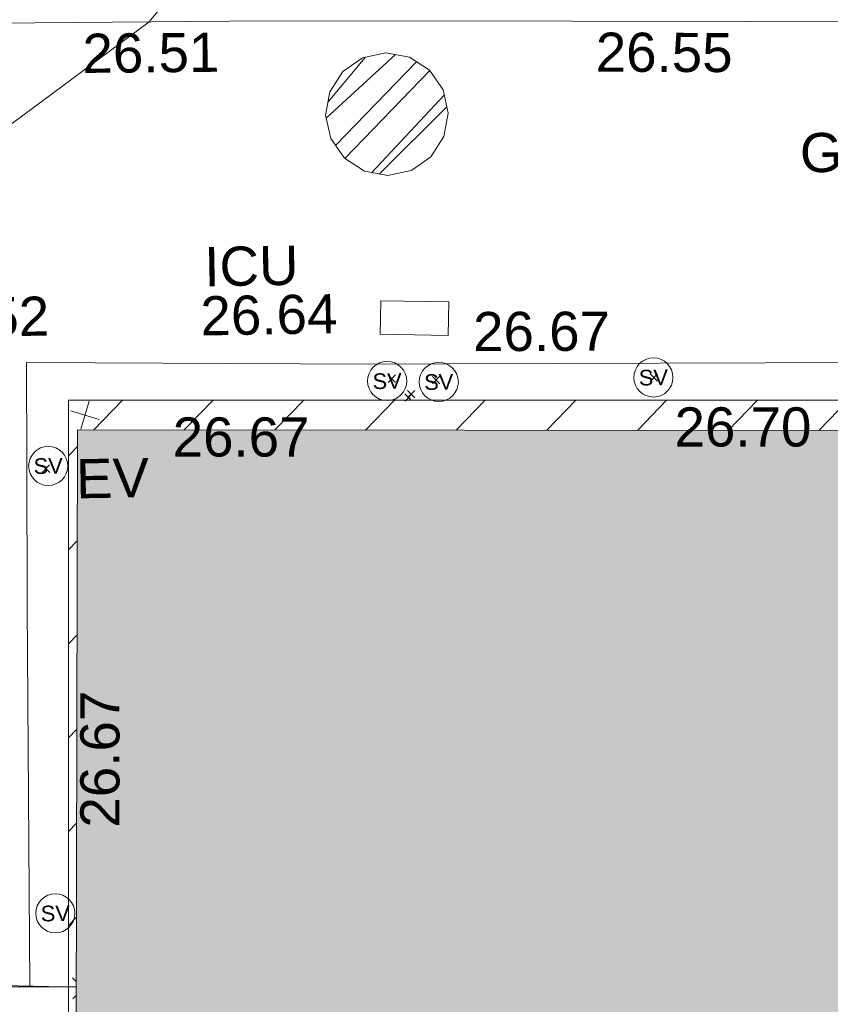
# Model space of a CAD drawing. Header units: millimetres. Extents: x -287732 to 520720, y -103372 to 287754.
# Tile 244 of 256: x 68860 to 76623, y 8956 to 18385. Entities that reach past the tile are written whole.
import ezdxf

# ---------------------------------------------------------------- set-up
doc = ezdxf.new("R2010")
doc.units = ezdxf.units.MM
doc.linetypes.add('IMPORT-HIDDEN2 _3_', pattern=[4762.5, 3175, -1587.5])
doc.linetypes.add('IMPORT-UG_ELEC_STREET LIGHTING_QLB2 _2_', pattern=[2700, 1500, -300.0000000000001, 0, -250, 150, -300.0000000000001, 0, -200])
for name, color, linetype, lineweight, true_color in [('00_TOPO_EAVE', 7, 'Continuous', 9, 0x666666), ('00_TOPO_SERV_STOP_VALVE', 7, 'Continuous', 9, 0x666666), ('00_UAV_BUILDING_HATCH', 7, 'Continuous', 9, 0x999999), ('00_UAV_BUILDING_OUTLINE', 5, 'Continuous', 9, 0x0000ff), ('00_UAV_EAVE', 7, 'Continuous', 9, 0x666666), ('00_UAV_FOOTPATH', 7, 'Continuous', 9, 0xa50000), ('00_UAV_INT_DOOR', 7, 'Continuous', 9, 0x7f4f3f), ('00_UAV_LEVEL_SPOT', 7, 'Continuous', 9, 0x666666), ('00_UAV_SERV_IC', 5, 'Continuous', 9, 0x0000ff), ('01_DTM_CONTOUR_MNR', 7, 'Continuous', 9, 0xa5a552), ('12333-PUM-2D-U-0001-C01 - Rev2_REVIT IMPORT_dwg', 7, 'Continuous', 9, 0x767676), ('PUM-CHAMBER EXTENTS', 6, 'IMPORT-HIDDEN2 _3_', 9, 0xff00ff)]:
    doc.layers.add(name, color=color, linetype=linetype, lineweight=lineweight, true_color=true_color)
for name, color, linetype, lineweight in [('00_UAV_SURFACE', 7, 'Continuous', 9), ('00_UAV_SURVEY_TEXT', 7, 'Continuous', 9), ('A_RHA_Detail', 7, 'Continuous', 9), ('A_RHA_Floor', 7, 'Continuous', 9), ('A_RHA_Line-Thin', 7, 'Continuous', 9), ('GEN-TEXT', 7, 'Continuous', 9)]:
    doc.layers.add(name, color=color, linetype=linetype, lineweight=lineweight)
doc.styles.add('Swis721 Lt BT', font='swissl.ttf', dxfattribs={"height": 399.9999999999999})
doc.styles.add('Swis721 Lt BT_2', font='swissl.ttf', dxfattribs={"height": 375})

# ---------------------------------------------------------------- blocks, each defined once
blk = doc.blocks.new('12333-PUM-2D-U-0001-C01 - Rev2_REVIT IMPORT_dwg_MSL_Eaves_SYM_1-V82-Site Location Plan Proposed')
at = {"layer": '00_TOPO_EAVE', "color": 254, "true_color": 0xcccccc}
for p, q in [((-116.0873754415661, -356.5791934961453), (116.0873754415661, 356.5791934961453)), ((356.5791934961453, -116.0873754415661), (-356.5791934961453, 116.0873754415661))]:
    blk.add_line(p, q, dxfattribs=at)
blk = doc.blocks.new('12333-PUM-2D-U-0001-C01 - Rev2_REVIT IMPORT_dwg_MSL_Sluice_Valve_SYM-2077246-Site Location Plan Proposed')
at = {"layer": '00_TOPO_SERV_STOP_VALVE', "color": 254, "true_color": 0xcccccc}
blk.add_circle((0, 0), 500.0000000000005, dxfattribs=at)
at = {"layer": '00_TOPO_SERV_STOP_VALVE', "insert": (0, 198.9876086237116), "char_height": 399.9999999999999, "width": 785.1100955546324, "attachment_point": 2, "line_spacing_factor": 1.005061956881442, "style": 'Swis721 Lt BT'}
blk.add_mtext('SV', dxfattribs=at)
blk = doc.blocks.new('12333-PUM-2D-U-0001-C01 - Rev2_REVIT IMPORT_dwg_MSL_Node_Linework-V199-Site Location Plan Proposed')
at = {"layer": '00_UAV_INT_DOOR', "color": 9, "true_color": 0xd4c4bf}
blk.add_line((-341.3693930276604, 341.3693930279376), (-530.3860888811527, 530.3860888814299), dxfattribs=at)
at = {"layer": '00_UAV_INT_DOOR', "color": 254, "true_color": 0xede7e5}
blk.add_line((-355.3030456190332, -355.3030456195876), (-530.3860888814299, -530.3860888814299), dxfattribs=at)
blk = doc.blocks.new('12333-PUM-2D-U-0001-C01 - Rev2_REVIT IMPORT_dwg_MGS62954_T2_Galway_ITM_3d_Rev1-2077680-Site Location Plan Proposed')
at = {"layer": '00_UAV_BUILDING_HATCH', "true_color": 0xcccccc}
h = blk.add_hatch(dxfattribs=at)
h.set_pattern_fill('FP_1', color=254, style=0, pattern_type=2)
h.set_pattern_definition([(45, (0, 0), (-441.9417382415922, 441.9417382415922), [])])
h.paths.add_polyline_path([(533987590.6665002, 725553254.2555002), (533997438.6665002, 725554005.2555001), (533997513.6665002, 725556705.2555003), (533996473.4885949, 725556758.9522158), (533996433.0334681, 725555433.7903485), (533987652.8930061, 725555607.9730817), (533987652.3396953, 725555587.0441027)])
h.paths.add_polyline_path([(533979740.8240502, 725554314.3355432), (533979766.3434284, 725555764.4285243), (533979707.1269889, 725555765.6032755), (533979707.8869235, 725554314.915182)])
h.paths.add_polyline_path([(533971331.3287174, 725554462.3362776), (533971615.4225538, 725568666.8203169), (533990998.105802, 725568307.3564302), (533991071.0787951, 725571884.9176477), (533996720.2150828, 725571763.2594839), (533996723.3550119, 725572066.3004525), (533990954.5283078, 725572166.9956971), (533990891.9765012, 725568612.5813075), (533971533.6665002, 725568953.2555002), (533971280.7419771, 725554463.2192725), (533971330.9446558, 725554462.3429815)])
at = {"layer": '00_UAV_BUILDING_OUTLINE', "color": 254, "true_color": 0xcccccc, "flags": 128}
blk.add_lwpolyline([(533971434.7906955, 725563334.7832931), (533971454.6226359, 725564461.7041429), (533971533.6665002, 725568953.2555002), (533972041.3341368, 725568944.321391), (533977040.5059974, 725568856.3442461), (533982039.6778579, 725568768.3671016), (533987038.8497185, 725568680.3899571), (533990891.9765012, 725568612.5813075), (533990912.1330556, 725569757.9478711), (533990954.5428543, 725572167.8223058), (533993542.4406591, 725572122.2795908), (533996725.5474284, 725572066.2621837), (533996720.2150828, 725571763.2594839)], dxfattribs=at)
at = {"layer": '00_UAV_BUILDING_OUTLINE', "color": 254, "true_color": 0xeaeaea, "flags": 128}
blk.add_lwpolyline([(533971278.6665002, 725554463.2555001), (533971366.6445682, 725559462.4798214), (533971434.7906955, 725563334.7832931)], dxfattribs=at)
at = {"layer": '00_UAV_FOOTPATH', "color": 254, "true_color": 0xeaeaea}
blk.add_line((533971387.9956939, 725563335.6001029), (533971434.7722312, 725563333.7341018), dxfattribs=at)
at = {"layer": '00_UAV_FOOTPATH', "color": 254, "true_color": 0xcccccc, "flags": 128}
blk.add_lwpolyline([(533991124.7766573, 725572217.6446098), (533990590.1980003, 725572224.7465001), (533988136.5016251, 725572288.944215), (533987303.1980003, 725572310.7465003), (533984262.1980004, 725572356.7465), (533983137.4971417, 725572374.2274362), (533980273.1980002, 725572418.7465003), (533978138.7141423, 725572462.4655111), (533976416.1980003, 725572497.7465001), (533973481.1980001, 725572551.7465001), (533973139.8394305, 725572554.7489773), (533970525.1980001, 725572577.7465003), (533970459.0884671, 725570195.6251343), (533970457.6065003, 725570142.2255001), (533970435.6065002, 725566525.2255001), (533970407.7541481, 725565196.3306979), (533970369.6065001, 725563376.2255002), (533971387.9956939, 725563335.6001029)], dxfattribs=at)
at = {"layer": '00_UAV_SERV_IC', "color": 254, "true_color": 0xcccccc, "flags": 128}
blk.add_lwpolyline([(533974541.7295001, 725569851.8715), (533975191.7295, 725569828.8715001), (533975180.4142787, 725569509.0935055), (533974530.4142787, 725569532.0935056)], close=True, dxfattribs=at)
at = {"layer": '00_UAV_SURFACE', "color": 254, "true_color": 0xcccccc, "flags": 128}
blk.add_lwpolyline([(533971064.6998176, 725563348.4969636), (533971102.6065001, 725566987.2255002), (533971123.0295507, 725568347.9841733), (533971137.6065002, 725569319.2255002), (533974412.6065001, 725569247.2255002), (533975165.2056989, 725569236.5990996), (533979228.6065001, 725569179.2255002)], dxfattribs=at)
at = {"layer": '01_DTM_CONTOUR_MNR', "color": 254, "true_color": 0xcccccc, "flags": 128}
blk.add_lwpolyline([(533967469.8062598, 725567856.0092281), (533968118.0332534, 725567899.8176979), (533968690.0000003, 725568060.0000002), (533968972.1390122, 725568115.9647456), (533969251.5623379, 725568952.1607072), (533970107.7597439, 725571012.409007), (533970490.0000002, 725571220.0000004), (533972370.0000001, 725572560.0000005), (533973160.2144932, 725573483.1445943), (533973759.2629704, 725573871.5912013), (533974850.0000002, 725574290.0000002), (533973058.0200253, 725574581.8986235), (533972801.1678881, 725574656.9525324), (533970593.8095239, 725575661.5734992), (533970564.0471379, 725575732.277536), (533970575.0000002, 725575825.0000004), (533970562.822978, 725575905.7774513), (533970567.7694612, 725575990.2544911), (533970587.6869149, 725576045.7042018), (533970603.5577551, 725576129.8620396), (533970617.2000957, 725576210.2930703), (533970620.9055062, 725576287.1804044), (533970585.7784045, 725576365.0852132), (533969781.3089985, 725577113.1946318)], dxfattribs=at)
for name, p, xscale, yscale, zscale in [('12333-PUM-2D-U-0001-C01 - Rev2_REVIT IMPORT_dwg_MSL_Sluice_Valve_SYM-2077246-Site Location Plan Proposed', (533974588.1980002, 725569081.7465), 0.375, 0.375, 0.375), ('12333-PUM-2D-U-0001-C01 - Rev2_REVIT IMPORT_dwg_MSL_Sluice_Valve_SYM-2077246-Site Location Plan Proposed', (533975082.1980001, 725569064.7465001), 0.375, 0.375, 0.375), ('12333-PUM-2D-U-0001-C01 - Rev2_REVIT IMPORT_dwg_MSL_Sluice_Valve_SYM-2077246-Site Location Plan Proposed', (533977138.198, 725569071.7465), 0.375, 0.375, 0.375), ('12333-PUM-2D-U-0001-C01 - Rev2_REVIT IMPORT_dwg_MSL_Eaves_SYM_1-V82-Site Location Plan Proposed', (533971689.1892443, 725568805.8208679), 0.375, 0.375, 0.375), ('12333-PUM-2D-U-0001-C01 - Rev2_REVIT IMPORT_dwg_MSL_Sluice_Valve_SYM-2077246-Site Location Plan Proposed', (533971328.6065001, 725568325.2255001), 0.375, 0.375, 0.375), ('12333-PUM-2D-U-0001-C01 - Rev2_REVIT IMPORT_dwg_MSL_Sluice_Valve_SYM-2077246-Site Location Plan Proposed', (533971321.6065001, 725564040.2255), 0.375, 0.375, 0.375), ('12333-PUM-2D-U-0001-C01 - Rev2_REVIT IMPORT_dwg_MSL_Node_Linework-V199-Site Location Plan Proposed', (533971574.6065, 725563318.2255001), 0.19, 0.19, 0.19)]:
    blk.add_blockref(name, p, dxfattribs=dict(xscale=xscale, yscale=yscale, zscale=zscale))
at = {"layer": '00_UAV_BUILDING_OUTLINE', "color": 251, "true_color": 0x666666, "char_height": 375, "width": 1495.902363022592, "attachment_point": 1, "line_spacing_factor": 1.005061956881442, "style": 'Swis721 Lt BT_2'}
for s, insert, rotation in [('26.67', (533972528.119912, 725568769.4344172), 358.99179324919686), ('26.70', (533977335.6820879, 725568781.75771), 358.99179325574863), ('26.67', (533971575.2052983, 725564857.1550413), 88.99179326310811)]:
    blk.add_mtext(s, dxfattribs=dict(at, insert=insert, rotation=rotation))
at = {"layer": '00_UAV_EAVE', "insert": (533971593.176521, 725568385.0287077), "char_height": 375, "width": 736.078940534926, "attachment_point": 1, "line_spacing_factor": 1.005061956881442, "style": 'Swis721 Lt BT_2'}
blk.add_mtext('EV', dxfattribs=at)
at = {"layer": '00_UAV_FOOTPATH', "color": 251, "true_color": 0x666666, "char_height": 375, "width": 1495.902363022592, "attachment_point": 1, "line_spacing_factor": 1.005061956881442, "style": 'Swis721 Lt BT_2'}
for s, insert, rotation in [('26.51', (533971727.2719127, 725572457.7654297), 359.4960582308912), ('26.55', (533976644.4241928, 725572383.6451766), 358.82661815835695)]:
    blk.add_mtext(s, dxfattribs=dict(at, insert=insert, rotation=rotation))
at = {"layer": '00_UAV_LEVEL_SPOT', "insert": (533970051.8765643, 725569949.1441548), "char_height": 375, "width": 1495.902363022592, "attachment_point": 1, "line_spacing_factor": 1.005061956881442, "style": 'Swis721 Lt BT_2'}
blk.add_mtext('26.52', dxfattribs=at)
at = {"layer": '00_UAV_SERV_IC', "color": 251, "true_color": 0x666666, "char_height": 375, "attachment_point": 1, "line_spacing_factor": 1.005061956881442, "style": 'Swis721 Lt BT_2'}
for s, insert, width in [('ICU', (533972856.3190752, 725570393.8902425), 1021.012723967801), ('26.64', (533972811.4909246, 725569923.5112416), 1495.902363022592)]:
    blk.add_mtext(s, dxfattribs=dict(at, insert=insert, width=width))
at = {"layer": '00_UAV_SURFACE', "color": 251, "true_color": 0x666666, "insert": (533975422.1725299, 725569728.2498012), "char_height": 375, "width": 1495.902363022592, "attachment_point": 1, "rotation": 359.1910601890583, "line_spacing_factor": 1.005061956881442, "style": 'Swis721 Lt BT_2'}
blk.add_mtext('26.67', dxfattribs=at)
at = {"layer": '00_UAV_SURVEY_TEXT', "color": 251, "true_color": 0x666666, "insert": (533978578.8000001, 725571384.6296079), "char_height": 375, "width": 2018.280965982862, "attachment_point": 1, "line_spacing_factor": 1.005061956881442, "style": 'Swis721 Lt BT_2'}
blk.add_mtext('GRASS', dxfattribs=at)
blk = doc.blocks.new('12333-PUM-2D-U-0001-C01 - Rev2_REVIT IMPORT_dwg-1620468-Site Location Plan Proposed')
at = {"layer": 'PUM-CHAMBER EXTENTS', "true_color": 0xffaaff}
h = blk.add_hatch(dxfattribs=at)
h.set_pattern_fill('FP_3', color=211, style=0, pattern_type=2)
h.set_pattern_definition([(45, (-533641079.65, -725615854.3560001), (-265.1650429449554, 265.1650429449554), []), (45, (-533640902.873, -725615854.3560001), (-265.1650429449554, 265.1650429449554), [])])
h.paths.add_polyline_path([(333550.7224462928, -44803.74551448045), (333778.8717740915, -44756.64023414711), (333965.5008428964, -44631.93867728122), (334092.6565378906, -44441.63673126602), (334137.3076800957, -44217.16028067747), (334092.6565378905, -43992.68383008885), (333965.5008428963, -43802.38188407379), (333775.1988968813, -43675.22618907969), (333550.7224462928, -43630.57504687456), (333326.2459957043, -43675.22618907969), (333135.944049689, -43802.38188407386), (333008.788354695, -43992.68383008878), (332966.6800842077, -44229.94416008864), (333008.788354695, -44441.63673126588), (333135.9440496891, -44631.93867728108), (333326.2459957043, -44759.09437227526)])
at = {"layer": 'GEN-TEXT', "color": 253, "true_color": 0xaaaaaa}
for p, q in [((333518.994813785, -46786.71151772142), (333589.7054919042, -46716.00083960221)), ((333589.7054919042, -46786.71151772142), (333518.994813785, -46716.00083960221)), ((333941.994813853, -46806.71151774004), (334012.7054919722, -46736.00083962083)), ((334012.7054919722, -46806.71151774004), (333941.994813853, -46736.00083962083)), ((336027.9948138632, -46819.71151777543), (336098.7054919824, -46749.00083965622)), ((336098.7054919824, -46819.71151777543), (336027.9948138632, -46749.00083965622)), ((333734.8315612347, -46958.83758693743), (333674.9948138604, -46899.00083956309)), ((333674.9948138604, -46969.7115176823), (333686.7155074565, -46957.99082408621)), ((333686.7155074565, -46957.99082408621), (333745.7054919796, -46899.00083956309)), ((333700.9948138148, -46937.71151767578), (333771.705491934, -46867.00083955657)), ((333771.705491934, -46937.71151767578), (333700.9948138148, -46867.00083955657)), ((330190.9948138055, -47590.71151772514), (330261.7054919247, -47520.00083960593)), ((330261.7054919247, -47590.71151772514), (330190.9948138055, -47520.00083960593))]:
    blk.add_line(p, q, dxfattribs=at)
at = {"layer": 'PUM-CHAMBER EXTENTS', "color": 211, "linetype": 'Continuous', "true_color": 0xffaaff, "flags": 128}
blk.add_lwpolyline([(334137.3076800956, -44217.1602806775), (334092.6565378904, -43992.68383008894), (333965.5008428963, -43802.38188407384), (333838.7720442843, -43717.7044081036), (333775.1988968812, -43675.22618907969), (333550.7224462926, -43630.57504687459), (333326.2459957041, -43675.22618907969), (333135.944049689, -43802.38188407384), (333008.7883546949, -43992.68383008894), (332967.1693011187, -44201.91694202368), (332964.1372124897, -44217.1602806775), (333008.7883546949, -44441.63673126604), (333135.944049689, -44631.93867728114), (333326.2459957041, -44759.09437227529), (333550.7224462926, -44803.7455144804), (333775.1988968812, -44759.09437227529), (333778.8717740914, -44756.6402341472), (333965.5008428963, -44631.93867728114), (334092.6565378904, -44441.63673126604)], close=True, dxfattribs=at)
blk.add_blockref('12333-PUM-2D-U-0001-C01 - Rev2_REVIT IMPORT_dwg_MGS62954_T2_Galway_ITM_3d_Rev1-2077680-Site Location Plan Proposed', (-533641079.6498471, -725615854.3561786))

msp = doc.modelspace()

# ---------------------------------------------------------------- hatches: boundary and pattern name
at = {"layer": 'A_RHA_Detail', "true_color": 0xc0c0c0}
h = msp.add_hatch(color=9, dxfattribs=at)
h.paths.add_polyline_path([(-80880.60083809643, -68502.79057078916), (-80400.865924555, -68483.41509113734), (-80400.865924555, -62984.64684185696), (-24474.85765177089, -63009.32043784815), (-24456.14471271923, -50840.30023858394), (-36622.55041039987, -50831.65104353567), (-36622.55041039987, -44228.57792613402), (-50959.0526582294, -44218.38599194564), (-50959.0526582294, -42573.78171514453), (-54563.9325804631, -42571.21897729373), (-54565.69773352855, -45054.17447474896), (-92408.82109321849, -45027.27149621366), (-92411.78875845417, -49201.74309222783), (-100061.9988811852, -49201.74309222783), (-100052.2214449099, -64852.82557838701), (-86120.90825229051, -64852.82557838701), (-86092.1662649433, -62957.90041523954), (-84861.10047608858, -62957.90041523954), (-84854.79052929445, -68240.109737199), (-80870.60226892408, -68240.10973722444)])
h.paths.add_polyline_path([(-137238.9269902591, -68461.9384092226), (-132719.7426408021, -68433.0633692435), (-132847.0731201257, -62850.04282283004), (-130454.6837966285, -62916.63108078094), (-130498.2830220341, -61355.85393642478), (-117581.136331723, -61423.42893438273), (-117492.3908565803, -49183.91309190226), (-125136.5200282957, -49178.47881952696), (-125133.572703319, -45032.61887136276), (-163007.1824077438, -45005.6942194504), (-163007.1824076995, -44090.2963411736), (-163123.8521269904, -44090.21339942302), (-163122.6389897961, -42383.75184302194), (-166563.8543419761, -42383.75184298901), (-166565.034908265, -44044.39824208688), (-193158.4656786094, -44025.49275805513), (-193195.152889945, -62863.65652504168), (-137269.7106414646, -62916.63108078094), (-137254.3708868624, -65679.90523788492)])
h.paths.add_polyline_path([(120310.9497607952, -32334.28230164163), (120312.4652266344, -31610.73011961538), (133451.2244789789, -31638.24899384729), (133469.2230092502, -19717.98315780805), (121295.7536929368, -19692.48606430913), (121319.8434528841, -8190.941560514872), (112277.0825930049, -8172.001674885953), (112263.1770823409, -14811.1234547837), (78285.85310969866, -14739.95861438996), (78292.82277619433, -8167.077575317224), (75241.99098605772, -8160.673431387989), (69355.76844233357, -8152.931592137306), (69353.6659720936, -9156.74635762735), (68372.60878945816, -9154.691552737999), (68372.60878945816, -13705.52853215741), (69333.7233474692, -13707.54156770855), (69325.07112547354, -16249.53369228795), (66623.4489111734, -16249.53369228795), (66619.79243935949, -17995.29925530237), (65989.07757494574, -17995.2992552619), (65985.44262772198, -19730.78799483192), (57152.23993377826, -19712.28702421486), (57127.42535098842, -31559.89463417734), (70277.87165424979, -31587.43801817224), (70277.87165431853, -32271.7414715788), (78263.96947909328, -32285.12944888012), (78266.62661740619, -31019.79372153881), (112335.8856506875, -31091.15111860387), (112335.8856506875, -32317.57330553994), (119781.4233959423, -32333.17321913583)])
h.paths.add_polyline_path([(7503.717409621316, -1791.439263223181), (15482.43097392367, -674.0213231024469), (15484.0826588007, 148.1327206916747), (56188.28042539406, 205.5276654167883), (56155.84326007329, 14338.3166313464), (18016.62665935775, 14236.48149539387), (17967.9025208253, 34313.18372071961), (21727.10644863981, 34324.0692624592), (21708.90974962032, 40608.10218321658), (18009.66447159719, 40608.10218321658), (17995.54603706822, 45483.75063442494), (9770.084204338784, 45420.6329473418), (3966.213879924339, 45446.76585222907), (3984.771235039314, 14176.56786832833), (1023.062455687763, 14176.56786837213), (-276.5134647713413, 14190.52623461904), (-231.6790044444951, 5968.135265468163), (-226.4491536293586, 193.7444677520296), (553.0869992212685, 183.4716499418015), (7477.609307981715, 143.2867586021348), (7488.638446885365, -674.0213231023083)])
h.paths.add_polyline_path([(77755.59663317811, 53.47451145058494), (77729.51881611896, 1699.844979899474), (94464.47132486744, 1659.976083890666), (94606.37913471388, 17991.390236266), (88810.4190114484, 18015.03260816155), (88799.89418497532, 14436.74271609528), (69413.88950349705, 14457.8773889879), (69377.35724448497, 99.62816357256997), (75241.99098605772, 67.32134432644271)])
h.paths.add_polyline_path([(61252.12079701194, 46453.95617366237), (105774.7348988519, 46472.68783506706), (105768.2642198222, 61852.61234306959), (92285.13876309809, 61852.61234306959), (92308.59670399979, 65784.30757140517), (96107.4668000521, 65767.60445243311), (96059.68081117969, 75209.20847378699), (101084.8427276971, 75071.88872764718), (104988.0046543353, 74765.36560406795), (108403.6894220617, 74363.8408943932), (112009.2703903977, 73787.25420861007), (115645.3524815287, 73049.69667206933), (116890.8108051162, 72761.69136252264), (120208.9929833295, 71893.18353872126), (120865.241739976, 71703.68484519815), (124135.6329506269, 70669.67317906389), (127435.6253142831, 69480.50055823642), (127820.4368670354, 69394.93141813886), (128274.3081769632, 69331.69585753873), (128731.8791144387, 69306.66104516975), (129189.9401488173, 69320.00258290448), (129645.2782985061, 69371.62688826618), (130094.6997111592, 69461.17185603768), (130535.0520071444, 69588.00939074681), (130963.246434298, 69751.24981927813), (131376.2795165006, 69949.74812590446), (131771.2541232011, 70182.11198903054), (132162.5575600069, 70460.5404660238), (132496.0921583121, 70741.69081113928), (132820.871367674, 71064.98072578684), (133117.4593294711, 71414.31364272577), (133383.77568926, 71787.23923950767), (133616.5473239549, 72178.5372844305), (133817.1647262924, 72590.54524898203), (133982.6025969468, 73017.89547513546), (134111.7005086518, 73457.59040801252), (134203.5529320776, 73906.54590458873), (134257.5155883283, 74361.61286216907), (134272.5462649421, 74819.5993153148), (134250.5259875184, 75277.29281745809), (134189.6227572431, 75731.48297747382), (134090.9274700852, 76178.98397757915), (133955.1324028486, 76616.65691993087), (133783.1900598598, 77041.43184345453), (133576.3064937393, 77450.32925647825), (133335.932843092, 77840.48103920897), (133063.7551572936, 78209.15055532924), (132761.6825665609, 78553.75185442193), (132431.8338935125, 78871.8678050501), (132076.5227905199, 79161.26705197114), (131698.2415080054, 79419.91966861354), (131299.6434187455, 79646.01139197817), (131093.5942456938, 79746.34209763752), (132146.0467355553, 83110.22226145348), (122787.7632953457, 86282.54285518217), (121604.3555412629, 82800.3591886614), (117095.9864227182, 83870.84033785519), (116841.9598400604, 83526.35449572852), (116120.5435466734, 91221.93611972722), (110237.7341284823, 91274.27491021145), (110194.3680786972, 90435.39030214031), (104988.0046543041, 90486.49901390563), (104973.2761846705, 94309.82427956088), (103746.1314668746, 94309.8242795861), (103839.9937121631, 122852.1474271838), (96365.09202306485, 122931.9599470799), (96350.3400238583, 123952.4168585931), (104555.5505249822, 123902.1925226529), (104607.3234458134, 120248.5396156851), (125502.5015002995, 120134.1933400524), (125662.0200253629, 137657.3796882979), (114479.5865733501, 137699.2256881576), (114382.306264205, 129149.9458158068), (104644.159003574, 129187.9975073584), (104577.9931702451, 126217.3903144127), (101184.4926406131, 126159.1566967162), (101264.6166812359, 135959.2655565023), (89967.23178808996, 135988.8856164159), (89927.63362986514, 125823.6463181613), (93630.53562302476, 125840.7948842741), (93580.65688892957, 122931.9599470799), (88697.38835376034, 122904.7310126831), (88679.3898954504, 95739.09143775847), (86378.25848996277, 95739.09143775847), (86378.18187189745, 96178.1008337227), (83279.50743284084, 96200.92083327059), (83273.62493422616, 95735.74732133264), (70169.67509619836, 95733.22421950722), (70166.26842742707, 96272.07409347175), (66674.99731294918, 96257.14073655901), (66654.74538556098, 95755.71092136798), (65784.77231079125, 95755.71092136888), (65887.65094984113, 117470.630565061), (53473.3427162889, 117487.9046429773), (53434.44066309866, 98570.46349063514), (40649.41626916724, 98570.46349063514), (40610.16711559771, 94406.01479078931), (38853.82372868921, 94410.36303440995), (38848.65589191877, 89463.65332729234), (40612.46601912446, 89518.45976927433), (40665.38257362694, 86257.73741128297), (38372.19584460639, 86305.72309285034), (38369.79374539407, 76901.0507917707), (50937.9512507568, 76944.40198294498), (50922.88567286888, 74598.78180889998), (56484.9061132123, 74588.85093771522), (56484.9061132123, 75194.85181995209), (92465.4037153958, 75233.0258166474), (92645.92783662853, 71766.64845094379), (89810.55521366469, 69362.83965827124), (85313.16173974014, 69360.94750420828), (85313.16173974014, 66907.4050808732), (75210.14498263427, 66903.15451589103), (75210.14498263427, 63815.70944550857), (70819.40014309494, 63815.70999200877), (70819.21601505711, 64253.35708059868), (69456.83415683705, 64253.35708059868), (69455.7195737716, 66901.99623166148), (61303.32856759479, 66898.5668068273), (61304.56054988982, 63970.32021231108), (70500.41048208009, 63970.32021219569), (70500.4088543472, 61852.59006207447), (61245.6438848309, 61848.69637488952), (61252.03558504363, 46656.49344428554)])
h.paths.add_polyline_path([(-17153.16561239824, 48569.32684293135), (-17153.16561224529, 60770.38083685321), (-29362.88357759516, 60774.70428694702), (-29362.88357759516, 67399.20394580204), (-43507.24466814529, 67405.01911303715), (-43488.5313307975, 69093.07334175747), (-45766.41866231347, 69109.32868388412), (-45794.3462003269, 67405.01911303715), (-47272.11273194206, 67404.2124544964), (-47272.44887633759, 66454.91798908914), (-86004.56386332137, 66468.63299519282), (-86006.66970787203, 60521.58362721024), (-92662.87722510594, 60521.58362721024), (-92665.2138765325, 50184.35611932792), (-79752.0168396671, 50179.78309939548), (-79752.016597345, 48591.4932381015), (-17157.7163123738, 48569.32845417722)])
h.paths.add_polyline_path([(-201056.4185878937, 48628.75479108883), (-138377.9751621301, 48634.64535779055), (-138377.9751621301, 50133.28201003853), (-125467.710581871, 50134.49626164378), (-125468.6909603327, 60566.1903686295), (-132186.8595614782, 60565.86652591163), (-132187.4203588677, 66533.0197876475), (-170643.3098734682, 66805.61809689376), (-170643.3098732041, 67738.78475848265), (-200340.0100486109, 67488.93693764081), (-200348.7171487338, 60827.78025104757), (-201057.5650552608, 60827.71357558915), (-201056.6510294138, 51102.04313372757)])
h.paths.add_polyline_path([(-240051.5126725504, 54769.19491160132), (-239444.490259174, 54811.10754483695), (-239186.5396223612, 54841.92927608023), (-238764.8191577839, 54940.98166103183), (-238382.4735933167, 55122.46891388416), (-237990.3402229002, 55354.87497234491), (-237269.2031023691, 55936.21515020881), (-237032.4836384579, 56225.56611516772), (-236793.0039602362, 56569.31473944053), (-236554.5880578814, 57004.26389721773), (-236432.7219585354, 57267.46508908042), (-236300.081527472, 57753.26238983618), (-236250.7285154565, 58017.17885684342), (-236235.6490609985, 58516.21786804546), (-236233.2538429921, 58987.85640053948), (-236213.7029795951, 59823.48083769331), (-236363.8287855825, 59820.86038205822), (-236634.0279869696, 60698.06075827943), (-236391.9547756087, 61432.19726339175), (-236225.4740089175, 61435.10319600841), (-236201.6036569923, 62637.68779596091), (-232563.5271750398, 62639.28734435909), (-232563.5271750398, 63049.03842404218), (-232732.1945866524, 63049.15302218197), (-232860.1521277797, 63457.95890274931), (-232731.606808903, 63914.24862697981), (-232560.8209656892, 63914.24862697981), (-232515.1276847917, 70598.00033009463), (-240628.6947849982, 70598.85496273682), (-240629.7923196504, 72350.98321577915), (-246412.6011212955, 72347.36085933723), (-246412.6011212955, 70616.45923936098), (-254449.5805725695, 70618.60952619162), (-254454.637144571, 70754.06491720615), (-254469.7140363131, 73191.66276250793), (-263883.2532625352, 73267.83063688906), (-263902.4181505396, 68260.74348553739), (-263714.8217520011, 68259.82096572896), (-263552.9672900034, 67819.65434396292), (-263719.0883117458, 67392.2068408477), (-263913.6298699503, 67392.20684284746), (-263956.7001913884, 58633.76423459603), (-260181.1963171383, 58611.22607638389), (-260192.3146983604, 56354.25111579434), (-257184.684388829, 56339.46086021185), (-257213.4419957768, 57092.93866021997), (-257338.5163846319, 57093.27331223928), (-257471.0109294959, 57531.74572308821), (-257338.5163845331, 58062.22513696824), (-257203.4956297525, 58064.06881289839), (-257173.5751889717, 58598.54056692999), (-256478.2273617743, 58575.27357994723), (-256478.2273617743, 58788.51859473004), (-256013.0091299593, 58911.92701534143), (-255397.0786664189, 58780.99767617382), (-255397.0786664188, 58595.982422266), (-243809.885361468, 58585.92793201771), (-243805.3570672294, 58352.04527760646), (-243740.939469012, 57884.52572680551), (-243619.0830608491, 57421.84877545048), (-243424.3877545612, 56943.65915412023), (-243247.1437899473, 56608.24157713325), (-243003.0710579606, 56249.99021479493), (-242732.2093200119, 55932.75703082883), (-242371.7230178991, 55603.12658811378), (-242141.255125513, 55424.88676767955), (-241804.9643037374, 55216.88439822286), (-241529.4640827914, 55077.02869055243), (-241100.6275144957, 54917.18295003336), (-240836.2134980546, 54840.82833176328), (-240453.4486195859, 54788.60784130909), (-240218.9578693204, 54777.28227442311)])
h.paths.add_polyline_path([(40276.69022552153, 59895.36417752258), (40328.62676029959, 69196.9439153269), (36588.99968785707, 69217.8245910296), (36619.46637569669, 74674.25962428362), (32264.36460078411, 74687.02318924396), (32233.48293867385, 69156.26826306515), (11916.69390495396, 69269.70959686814), (11966.66200111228, 78218.75165974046), (29087.509017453, 78123.15526808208), (29143.44567205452, 88141.1370047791), (15719.348796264, 88216.09212953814), (15732.60379610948, 90589.9978889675), (4594.294101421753, 90652.19003489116), (4525.129359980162, 78265.12250449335), (10096.76365553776, 78234.01258731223), (10077.43887221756, 74773.03821910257), (4547.641142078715, 74803.91453678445), (4465.579974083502, 60107.1600234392), (19125.89094760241, 60025.30234268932), (19139.86249374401, 62527.53804644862), (31738.59196305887, 62457.19146404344), (31724.55430858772, 59943.11609815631), (38369.79364225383, 59906.01157293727)])
h.paths.add_polyline_path([(-246083.0241259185, 72334.29150213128), (-246083.0594797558, 72334.30275087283), (-246208.2905500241, 72334.29150213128)])
h.paths.add_polyline_path([(-114575.3004830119, 112178.0758695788), (-114575.3246435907, 112178.0758695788), (-114707.2752166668, 115801.5811617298)])
h.paths.add_polyline_path([(-154699.9178765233, 101760.4080976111), (-114382.050333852, 101776.0542914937), (-114382.050333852, 106926.9360164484), (-113755.641395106, 106927.1792101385), (-113757.5507412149, 111847.2721531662), (-114431.6837526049, 111847.2721531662), (-114431.8097758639, 112178.0758695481), (-114575.3004830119, 112178.0758695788), (-114578.9984943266, 121707.2390833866), (-123056.9849702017, 121707.2390833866), (-123068.8201032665, 156452.7036899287), (-119381.2340625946, 156454.1348067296), (-119381.2340625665, 160165.8597952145), (-115501.031452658, 160167.3662801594), (-115503.3750945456, 166206.5793118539), (-132411.7987151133, 166599.6604729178), (-132411.8243278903, 166665.6603411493), (-135275.0124468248, 166664.5490317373), (-135275.0124468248, 166628.1883101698), (-135911.3205076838, 166628.1944502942), (-135911.3479256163, 166352.1604668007), (-152521.1633846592, 166345.7146753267), (-152518.3680955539, 159142.6836790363), (-150699.3133726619, 159117.9265656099), (-150758.5477087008, 122560.691203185), (-151059.2005266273, 122560.691203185), (-151061.0981347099, 121302.4374932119), (-154138.3148337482, 121372.6012653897), (-154138.3148337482, 121865.1834517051), (-154704.3888425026, 121867.2611370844), (-154688.5451973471, 119352.3937021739), (-154745.5933227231, 119352.3715636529), (-154745.5763474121, 118722.1532660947), (-160794.1544526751, 118748.7442832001), (-160794.1544526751, 119410.5425977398), (-163852.1622693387, 119422.408321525), (-163855.0715294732, 118762.2003111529), (-167568.6765459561, 118778.5256058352), (-166634.6619849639, 124395.1277019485), (-166930.050559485, 124500.0918161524), (-167568.6765459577, 124707.6250903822), (-168028.2173235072, 124841.3808647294), (-168630.5006276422, 124991.3056740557), (-169238.2056069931, 125117.4693074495), (-169850.3952285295, 125219.6772876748), (-170466.1255403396, 125297.7720169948), (-171089.11025998, 125351.8553033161), (-171704.4065937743, 125381.1774255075), (-172325.0479971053, 125386.3595015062), (-172782.2248668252, 125374.5832362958), (-173401.7764235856, 125337.4554476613), (-174109.844898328, 125263.4341236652), (-174634.1213722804, 125190.4100126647), (-175245.0145766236, 125080.719099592), (-176047.1958093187, 124895.7675260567), (-176665.4852587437, 124724.7228134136), (-177045.3001228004, 124609.1129151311), (-177631.5127792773, 124405.2077276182), (-176665.4852586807, 118818.5158794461), (-177558.9402083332, 118822.4435768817), (-177662.2853368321, 125263.4341236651), (-176365.3912351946, 126542.9270807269), (-159462.2970490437, 126319.910391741), (-157057.7396790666, 128609.0850976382), (-157060.6673204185, 136153.1661957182), (-158638.8016610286, 137740.2441626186), (-159352.3735831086, 137740.2441626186), (-161634.4140634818, 140201.1078539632), (-168727.9404945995, 140256.8191146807), (-171035.0401161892, 137942.8847305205), (-174184.1459014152, 137942.8847305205), (-176460.1167434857, 140292.2858551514), (-177341.6856934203, 140292.2858551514), (-177341.7113613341, 140358.4281613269), (-183428.5803825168, 140356.0660244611), (-185921.6385985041, 137917.4639994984), (-185921.6385985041, 131757.3091155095), (-186906.8767412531, 131756.9267733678), (-187725.3914540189, 130809.9989183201), (-187724.058890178, 127376.1828148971), (-186481.0281350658, 126304.5577463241), (-186479.4846754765, 122327.2959175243), (-185176.2828158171, 121059.4673825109), (-180304.1129154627, 121059.4673824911), (-180304.1136492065, 118802.0484409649), (-193555.3706955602, 118802.0484409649), (-193555.368699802, 133117.8341649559), (-192593.6442938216, 133118.2073819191), (-192593.6442938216, 134200.8158367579), (-192224.6284783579, 134200.9592041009), (-192225.5653014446, 136615.0101267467), (-192595.0012460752, 136615.0101267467), (-192595.4357332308, 137734.4745165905), (-193589.2709668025, 137734.4746851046), (-193589.2685988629, 147474.570583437), (-193163.2062206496, 147492.8644732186), (-192765.7252967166, 147531.087133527), (-192359.9383250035, 147589.5931622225), (-192199.8207947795, 147616.5827294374), (-191882.7548926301, 147682.9245600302), (-191568.5380070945, 147761.6632019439), (-191257.654638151, 147852.677242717), (-190828.6072909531, 148002.2045655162), (-190647.7999969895, 148070.9514233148), (-190349.7690789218, 148197.8750094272), (-190056.9509284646, 148336.4013817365), (-189769.797051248, 148486.3169427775), (-189405.3590254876, 148698.0567944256), (-189132.906026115, 148873.2749095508), (-188867.542109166, 149059.0543929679), (-188609.6764469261, 149255.1087866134), (-188354.9814055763, 149465.3525772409), (-188079.6339208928, 149713.879248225), (-187884.9836199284, 149901.8220103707), (-187545.928247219, 150265.8040604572), (-187446.29984479, 150378.3960832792), (-187241.3270201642, 150629.2310214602), (-187046.3599558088, 150887.9197697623), (-186861.6992771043, 151154.0634500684), (-186546.1373636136, 151669.829875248), (-186524.4196769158, 151707.0632450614), (-163675.2898318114, 151669.829875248), (-163687.5843045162, 148134.07679455), (-157303.6541541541, 148136.492106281), (-157303.6541541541, 155759.91501608), (-157557.4317586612, 155765.0384228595), (-157555.9168973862, 166678.0466575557), (-187009.2021991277, 166699.7464767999), (-187013.0952111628, 162054.4009359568), (-188707.17754695, 162044.5925187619), (-188705.9961892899, 155021.5333641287), (-188737.9999316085, 154650.5326604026), (-188799.0133969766, 154283.1866125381), (-188857.2045401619, 154035.4341107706), (-188966.1106131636, 153679.3368924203), (-189102.6200311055, 153332.8820747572), (-189265.8911675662, 152998.2056672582), (-189454.9174011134, 152677.371060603), (-189645.2484685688, 152421.3220123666), (-189916.9563410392, 152104.2450531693), (-190212.7041973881, 151809.4634871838), (-190530.6686598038, 151538.7947471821), (-190868.8893671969, 151293.9075915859), (-191225.281078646, 151076.3118324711), (-191597.6465194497, 150887.3490191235), (-192092.8415776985, 150682.5621956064), (-192519.2468154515, 150561.8451365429), (-192903.8930791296, 150482.240889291), (-193187.215491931, 150440.8868273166), (-193594.1866364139, 150407.1257787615), (-193594.5952989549, 151459.9895227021), (-205369.2399268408, 151455.4201247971), (-205354.4523517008, 113350.0822379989), (-207187.1580384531, 113349.3710182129), (-207184.3024929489, 105991.0636522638), (-205312.8748221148, 105991.1901500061), (-205311.2362476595, 101769.6553082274), (-175488.6451201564, 101781.2285901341), (-175488.6451201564, 110889.6985621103), (-154703.4627663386, 110897.5679794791), (-154700.2792295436, 102691.5597281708)])
h.paths.add_polyline_path([(193735.9435693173, 113047.8274774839), (208865.0938716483, 114991.0266430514), (208976.1154123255, 114126.6471160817), (216447.8967332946, 115086.3281915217), (216038.7305308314, 118271.9702413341), (232648.5073383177, 120405.3421626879), (233425.993615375, 114352.0734369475), (240632.2017567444, 115277.6440988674), (239854.8412683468, 121329.9334727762), (256406.8682407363, 123455.8879629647), (257091.7572256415, 118089.1198988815), (264572.2871227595, 119040.8180953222), (261877.8350555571, 138524.7609215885), (259178.7147038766, 138221.6086035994), (259197.3483655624, 137439.0084132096), (254686.1480587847, 136897.0007612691), (255412.6810205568, 131314.8303176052), (240852.7447969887, 129522.4514056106), (239771.0426543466, 137918.8519126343), (240649.5822431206, 138010.1984551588), (240062.3063116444, 142776.6750342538), (239165.7694642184, 142685.0143484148), (237630.9646614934, 151018.3171732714), (266172.8791088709, 154560.7889781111), (271297.1876944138, 142612.4006970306), (276531.7397502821, 144861.098714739), (274941.5029779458, 148527.9037281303), (302074.5307653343, 160134.9084326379), (300215.9323773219, 164320.1841173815), (301528.1613272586, 164907.0997989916), (300405.1237791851, 167477.8916353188), (299016.6944531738, 166945.7181824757), (295626.7488506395, 174518.754428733), (294333.0289184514, 177537.1551681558), (287288.8475947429, 174518.754428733), (289427.6893504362, 169661.0163463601), (272956.7816584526, 162557.1203578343), (271943.2187787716, 164897.4305293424), (267016.3118217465, 162764.0369715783), (268502.3094164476, 159357.0430143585), (265200.4029574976, 157946.4096681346), (226856.416695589, 153146.7821792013), (227510.3041274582, 148852.0205334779), (228280.9873165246, 141179.0007483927), (227302.3544112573, 141050.281300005), (227895.3788235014, 136433.1758633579), (228748.5501749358, 136523.8855003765), (229602.3077302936, 128023.7667641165), (217691.2359889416, 126493.8999679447), (217642.3600127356, 126874.433267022), (215138.5007311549, 126552.8357430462), (215194.9980427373, 126112.965074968), (215015.6132226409, 126089.924757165), (214840.9672575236, 127449.66446064), (192258.7012018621, 124549.1816390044), (193486.3576426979, 114991.0266430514)])
h.paths.add_polyline_path([(-78076.24187439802, 117605.5188722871), (-78076.23951902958, 117610.0871211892), (-78070.318122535, 129485.7330792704), (-74723.15926543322, 129478.385255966), (-74723.15926543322, 125435.7860624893), (-48015.64546086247, 125380.0246061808), (-47996.55031653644, 135872.5822179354), (-61198.15919578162, 135901.5630078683), (-74714.72264144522, 135923.5088764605), (-74723.6287602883, 131865.2975510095), (-78070.318122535, 131872.642169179), (-78062.97909487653, 149549.7689430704), (-58292.26570492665, 149541.5607197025), (-58292.26570491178, 148946.2407608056), (-37707.70924046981, 148937.6946533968), (-37703.30827430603, 159740.0672041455), (-44148.26955755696, 159742.7429641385), (-44148.26955755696, 162961.3319174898), (-49829.95437583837, 162961.3319174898), (-49830.92144130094, 160632.0129326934), (-78494.09026625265, 160643.9130440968), (-78494.09026625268, 161615.1537738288), (-78739.225852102, 161615.2555472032), (-78691.7919454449, 168187.9195488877), (-90844.57645036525, 168126.8149079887), (-90962.52567694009, 152686.7636277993), (-89064.97866809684, 152685.9758215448), (-89079.54115380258, 117610.0871211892), (-78374.80218507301, 117605.6428258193)])
h.paths.add_polyline_path([(69254.82576126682, 129235.9722870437), (69259.97086178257, 136167.789247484), (86068.0992678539, 136131.0235193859), (86008.66431381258, 164703.3084147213), (58789.63167882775, 164723.511581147), (58789.63167882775, 170119.2062865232), (54460.1632489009, 170122.4198087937), (54457.21717773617, 166153.279245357), (47042.2151650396, 166158.7829869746), (47041.10931533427, 164668.9097040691), (39173.27935198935, 164674.7495545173), (39172.83712618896, 164078.9539098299), (17014.87910992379, 164095.4005254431), (17002.38841206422, 147267.1142245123), (12659.63471563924, 147267.1142245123), (12653.60087534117, 139137.9291796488), (17031.41608901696, 139134.6797717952), (17024.5879174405, 129935.3194463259), (39191.34773726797, 129918.8662983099), (39191.34773726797, 129258.2867272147), (69014.0340609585, 129236.1510132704)])
h.paths.add_polyline_path([(39265.62356917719, 139467.8223435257), (33050.91021530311, 139484.1586867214), (33087.56357182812, 153427.9220784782), (39277.60130889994, 153411.6505991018), (39277.60130890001, 152830.3127277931), (43058.29603858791, 152820.3745823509), (43024.83899408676, 140092.5601633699), (39267.2657899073, 140092.5601633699)])
h.paths.add_polyline_path([(1979.548949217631, 189123.2414339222), (18699.10403225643, 189180.0465563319), (18678.46874730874, 195253.6675675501), (24349.02704561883, 195272.9334348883), (24334.96888372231, 199550.7690688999), (28829.78348974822, 199566.0403168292), (28798.3577216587, 208815.6446464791), (24334.949615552, 208806.151404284), (24333.90624841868, 209113.2475694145), (16811.59093053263, 209087.6903002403), (16806.58456499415, 208843.5909093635), (6772.293057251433, 208809.4991440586), (6797.166076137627, 201488.5780549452), (-8471.058649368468, 201436.7038490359), (-8471.058649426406, 200429.0172028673), (-11856.09020770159, 200417.5164702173), (-11823.72827009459, 190892.3684138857), (-7614.729360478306, 190906.6685966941), (-7614.729360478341, 190170.8290169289), (-4608.619189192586, 190169.2993656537), (-4608.238782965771, 190916.8832264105), (1973.379031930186, 190939.2444180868), (1977.122761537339, 189837.3456693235)])
h.paths.add_polyline_path([(-20506.22133143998, 190640.0286460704), (-20122.28942212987, 206347.1214480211), (-41550.34215551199, 207015.2557957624), (-41462.26177903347, 210449.6195896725), (-31391.41053372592, 210152.0276719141), (-31078.64493155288, 223862.5743669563), (-44305.08575743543, 224230.7972280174), (-44490.79956591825, 211865.5542346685), (-47510.12209648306, 211942.9901385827), (-47722.57925071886, 203659.0205614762), (-47076.06680548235, 203635.3001465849), (-47175.4684425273, 199531.9403872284), (-46801.21126120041, 199520.4703269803), (-46873.68175963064, 195478.5899481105), (-44600.40472248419, 195425.2559779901), (-44685.88459507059, 192243.2795180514), (-38073.99929115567, 192135.6564362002), (-38104.39995468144, 191126.972250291), (-21537.79264466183, 190668.5723412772)])
h.paths.add_polyline_path([(16801.02360973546, 195961.500137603), (9656.615133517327, 196015.1086063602), (9643.838150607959, 199513.9922857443), (11631.77992468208, 199485.8321209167), (11631.7920940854, 203322.2460456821), (16806.58456511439, 203391.4855728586), (16801.0407710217, 195984.4293109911)])
h.paths.add_polyline_path([(122084.9264926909, 200536.2570557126), (122088.1805162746, 206386.1947929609), (125211.1061638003, 206386.1947929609), (125211.1162733, 206645.8932837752), (126202.7098976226, 206645.8932838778), (126203.0204769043, 207041.0477229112), (130401.4034741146, 206979.0758390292), (130444.2691124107, 209883.280297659), (126202.8383603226, 209945.8832030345), (126203.0204769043, 214624.1281189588), (127364.791950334, 214624.1281190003), (127365.2106673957, 225380.2058567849), (126159.8599207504, 225380.2527798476), (126207.4133336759, 241475.3410923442), (119482.5411291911, 241495.8747898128), (119479.2041949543, 246182.0096278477), (109943.9121324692, 246175.2196735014), (109953.2702601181, 233033.381429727), (115000.5285021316, 233033.3814296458), (114999.579292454, 208653.4991933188), (112026.3032630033, 208653.4991933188), (112024.3519988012, 200538.6761891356), (122024.6079402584, 200536.2715596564)])
h.paths.add_polyline_path([(30087.05071580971, 200986.75440713), (38030.67179071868, 201028.6865660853), (38030.67179071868, 202922.9731660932), (38109.89531492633, 202923.3913649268), (38067.25569096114, 208827.6066631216), (38013.35839378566, 208827.6672237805), (38012.38630971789, 209012.5383931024), (30044.90685988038, 208970.480297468), (30076.83023715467, 202922.9203834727)])
h.paths.add_polyline_path([(195986.2599417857, 205661.5722736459), (202896.8751332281, 206052.0074670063), (202676.8862551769, 209945.7611691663), (195766.2710618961, 209555.3259759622)])
h.paths.add_polyline_path([(-91652.40581580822, 206392.6172135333), (-79454.24421187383, 206432.5105635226), (-79629.29258199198, 238245.6998510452), (-68904.21147484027, 238215.095164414), (-68918.55832832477, 246312.9061543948), (-68918.56040493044, 246314.0782553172), (-68756.515268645, 246312.9061543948), (-68755.20581930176, 246638.9786699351), (-79620.07671794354, 246651.3624133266), (-79606.5628449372, 247343.5411849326), (-82154.50636787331, 247318.0695596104), (-82154.50636787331, 247488.1275895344), (-91640.64698348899, 247472.5371040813), (-91638.72040628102, 246846.4753752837), (-131470.3702759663, 246641.42150215), (-131470.3702759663, 250159.5419305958), (-142857.1087886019, 250176.7939677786), (-142864.0554935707, 246220.0701029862), (-165118.8027587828, 246272.3986783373), (-165040.0492656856, 253907.936045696), (-178677.4727934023, 253929.5079730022), (-178699.5521575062, 238176.7234097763), (-138599.3373496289, 238209.4781454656), (-138548.4479938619, 206627.5237025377), (-126646.6702863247, 206572.2299428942), (-126666.6805510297, 234825.8818836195), (-124962.7180531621, 234825.9534805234), (-124969.0241559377, 234688.4891474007), (-91595.61129713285, 234664.3133306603), (-91650.87307429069, 207155.5994723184)])
h.paths.add_polyline_path([(142123.7078574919, 209113.5383730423), (152768.4446292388, 209127.3137314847), (152745.2992288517, 227012.63380935), (142100.5623961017, 226998.8584508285), (142121.8067345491, 210582.5602643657)])
h.paths.add_polyline_path([(168998.8561129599, 209274.9592350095), (169026.8416078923, 226860.3446540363), (161686.6780314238, 226876.6646907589), (161647.6783165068, 209291.3037608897), (168846.6177107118, 209275.2977201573)])
h.paths.add_polyline_path([(49761.46820719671, 218476.5678095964), (49794.00484360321, 223316.1680811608), (41274.07755982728, 223363.4010619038), (41273.58999769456, 223290.8795634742), (32187.30576796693, 223351.9666549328), (32202.10532419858, 225553.2987454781), (20081.83724695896, 225634.7833114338), (20035.26675877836, 218707.7438801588), (31566.33951793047, 218630.2204881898), (31566.12891731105, 218598.8950898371), (49750.1971391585, 218476.6435849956)])
h.paths.add_polyline_path([(162361.9830851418, 234154.05208666), (162366.6425722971, 241589.9129272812), (135261.102696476, 241630.986197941), (135249.088870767, 234197.8735112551), (160249.0277027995, 234157.4671671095)])
h.paths.add_polyline_path([(176458.8604389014, 246709.5724700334), (176516.2484477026, 252173.1529804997), (168884.2833866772, 252253.3171281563), (168934.86529241, 257068.9279575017), (164355.0504715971, 257117.0331241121), (164296.1746742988, 251511.808811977), (164416.8965511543, 251510.5407811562), (164367.8024342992, 246836.573754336), (171460.1142273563, 246762.0779818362)])

# ---------------------------------------------------------------- linework, layer by layer
at = {"layer": 'A_RHA_Floor', "color": 254, "true_color": 0xdddddd}
msp.add_line((66558.05521156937, 9123.49999962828), (69400.3170370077, 9123.49999962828), dxfattribs=at)
at = {"layer": 'A_RHA_Line-Thin'}
for p, q in [((69413.88950349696, 14457.87738898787), (69377.35724448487, 99.62816357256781)), ((88799.89418497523, 14436.7427160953), (69413.88950349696, 14457.87738898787))]:
    msp.add_line(p, q, dxfattribs=at)

# ---------------------------------------------------------------- block references
at = {"layer": '12333-PUM-2D-U-0001-C01 - Rev2_REVIT IMPORT_dwg', "color": 254, "linetype": 'IMPORT-UG_ELEC_STREET LIGHTING_QLB2 _2_', "true_color": 0xffd4d4, "rotation": 0.9999999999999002}
msp.add_blockref('12333-PUM-2D-U-0001-C01 - Rev2_REVIT IMPORT_dwg-1620468-Site Location Plan Proposed', (-261895.0770586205, 55869.5817132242), dxfattribs=at)

doc.saveas('drawing.dxf')
